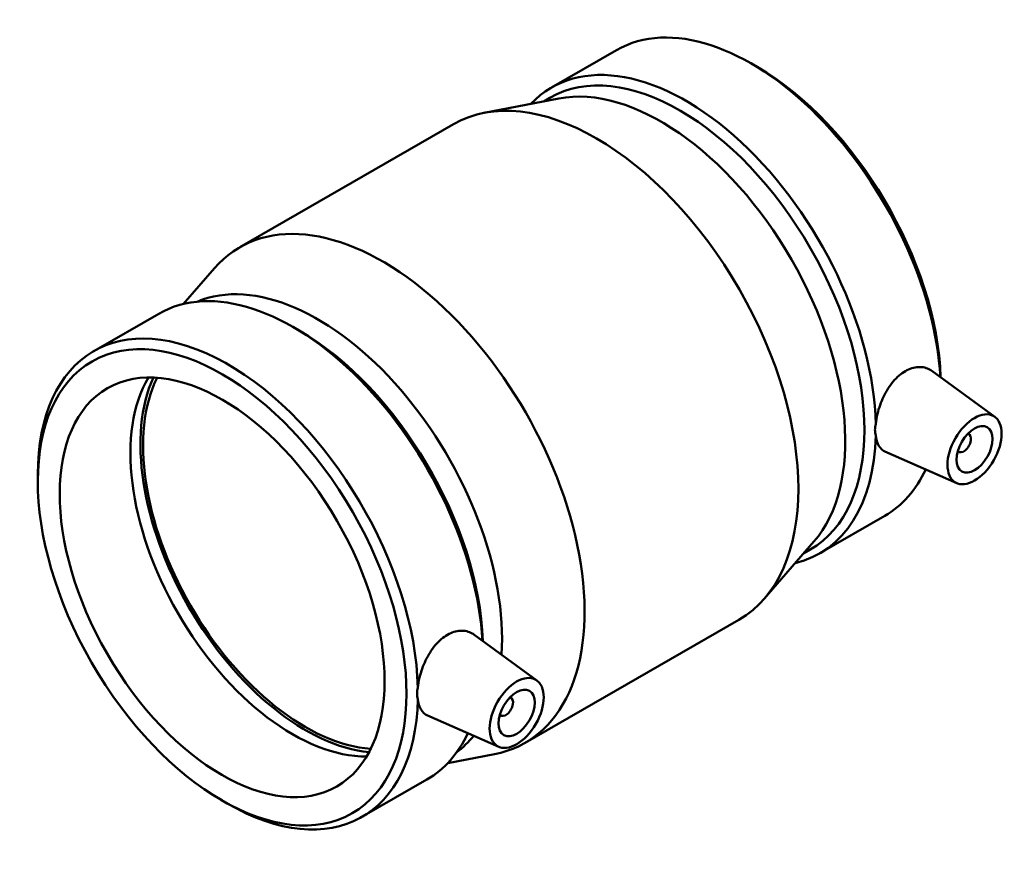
# Model space of a CAD drawing. Header units: millimetres. Extents: x -137 to 1231, y -189 to 1891.
# Tile 6 of 6: x 1038 to 1231, y 909 to 1074. Entities that reach past the tile are written whole.
import ezdxf

# ---------------------------------------------------------------- set-up
doc = ezdxf.new("R2010")
doc.units = ezdxf.units.MM
doc.layers.add('Visible (ISO)', color=7, linetype='Continuous', lineweight=50)

msp = doc.modelspace()

# ---------------------------------------------------------------- linework, layer by layer
at = {"layer": 'Visible (ISO)'}
for p, q in [((1142.006, 1060.927), (1154.742, 1068.261)), ((1182.268, 1064.951), (1181.155, 1065.597)), ((1143.415, 1058.784), (1128.796, 1055.956)), ((1140.454, 1058.211), (1141.678, 1058.915)), ((1080.926, 1029.631), (1122.787, 1053.737)), ((1069.865, 1018.52), (1075.99, 1025.547)), ((1052.324, 1009.282), (1065.06, 1016.617)), ((1092.585, 1013.307), (1091.473, 1013.952)), ((1228.816, 996.419), (1216.452, 1005.424)), ((1223.55, 993.121), (1223.725, 993.021)), ((1221.345, 983.445), (1207.276, 989.652)), ((1221.554, 989.655), (1221.728, 989.555)), ((1041.371, 983.814), (1041.371, 985.1)), ((1194.544, 969.693), (1207.28, 977.027)), ((1193.398, 971.987), (1183.614, 960.763)), ((1191.416, 969.714), (1192.639, 970.419)), ((1136.817, 932.573), (1178.678, 956.679)), ((1139.134, 944.774), (1126.77, 953.78)), ((1134.042, 941.376), (1133.868, 941.477)), ((1131.663, 931.801), (1117.594, 938.007)), ((1132.046, 937.91), (1131.872, 938.01)), ((1121.656, 928.583), (1130.808, 930.354)), ((1104.862, 918.048), (1117.598, 925.383)), ((1077.337, 921.358), (1078.449, 920.713))]:
    msp.add_line(p, q, dxfattribs=at)
for centre, major_axis, start_param, end_param in [((1181.011, 1022.644), (-26.269, 45.617), 3.9970763, 6.2831853), ((1168.275, 1015.31), (-26.269, 45.617), 3.9547528, 6.4520376), ((1167.158, 1014.667), (-25.481, 44.248), 3.1415927, 6.2831853), ((1182.128, 1023.287), (25.481, -44.248), 0.8265243, 2.3542608), ((1163.416, 1012.512), (-25.481, 44.248), 3.337934, 6.0868439), ((1150.732, 1005.208), (-27.946, 48.529), 3.1415927, 6.2831853), ((1108.872, 981.102), (-27.946, 48.529), 2.9452513, 6.4795267), ((1091.329, 971), (-26.269, 45.617), 3.9970763, 6.2831853), ((1096.188, 973.798), (-25.481, 44.248), 3.8514031, 6.2127718), ((1078.593, 963.665), (-26.269, 45.617), 3.9547528, 7.0705172), ((1092.446, 971.643), (25.481, -44.248), 0.8265243, 2.3542608), ((1091.329, 971), (22.456, -38.996), 3.4538905, 5.9708874), ((1093.822, 972.435), (22.83, -39.646), 3.5307249, 5.894053), ((1093.822, 972.435), (22.456, -38.996), 3.5125887, 5.9121893), ((1168.275, 1015.31), (26.269, -45.617), 6.114333, 7.044689), ((1222.726, 991.288), (0.998, 1.733), 2.9593736, 6.4654043), ((1181.011, 1022.644), (26.269, -45.617), 0, 0.3865769), ((1078.593, 963.665), (26.269, -45.617), 5.4958534, 7.044689), ((1133.044, 939.643), (0.998, 1.733), 2.9593736, 6.4654043), ((1091.329, 971), (26.269, -45.617), 0, 0.3865769), ((1096.188, 973.798), (25.481, -44.248), 0.0704135, 0.2257332)]:
    msp.add_ellipse(centre, major_axis=major_axis, ratio=0.5780931, start_param=start_param, end_param=end_param, dxfattribs=at)
for centre, major_axis in [((1077.476, 963.022), (25.481, -44.248)), ((1077.476, 963.022), (22.456, -38.996)), ((1224.848, 990.066), (-3.743, -6.499)), ((1224.848, 990.066), (-2.495, -4.333)), ((1135.165, 938.422), (-3.743, -6.499)), ((1135.165, 938.422), (-2.495, -4.333))]:
    msp.add_ellipse(centre, major_axis=major_axis, ratio=0.5780931, dxfattribs=at)
for points, knots in [([(1205.485, 994.994), (1205.548, 995.638), (1205.664, 996.327), (1206.105, 998.166), (1206.522, 999.335), (1207.517, 1001.406), (1208.164, 1002.447), (1209.645, 1004.197), (1210.481, 1004.904), (1212.11, 1005.842), (1213.006, 1006.132), (1214.705, 1006.214), (1215.505, 1006.006), (1216.25, 1005.564), (1216.352, 1005.497), (1216.452, 1005.424)], [1.5139536, 1.5139536, 1.5139536, 1.5139536, 1.7252499, 1.7252499, 2.0700469, 2.0700469, 2.4154763, 2.4154763, 2.7609057, 2.7609057, 3.1063352, 3.1063352, 3.4517646, 3.4517646, 3.5077054, 3.5077054, 3.5077054, 3.5077054]), ([(1205.485, 992.771), (1205.388, 993.138), (1205.342, 993.51), (1205.342, 994.241), (1205.388, 994.618), (1205.485, 994.994)], [1.67424917, 1.67424917, 1.67424917, 1.67424917, 1.80831472, 1.80831472, 1.94238027, 1.94238027, 1.94238027, 1.94238027]), ([(1207.276, 989.652), (1207.187, 989.692), (1207.101, 989.736), (1206.522, 990.082), (1206.105, 990.596), (1205.664, 991.73), (1205.548, 992.23), (1205.485, 992.771)], [6.15594023, 6.15594023, 6.15594023, 6.15594023, 6.21267031, 6.21267031, 6.55746733, 6.55746733, 6.76876362, 6.76876362, 6.76876362, 6.76876362]), ([(1115.802, 943.349), (1115.865, 943.993), (1115.981, 944.682), (1116.422, 946.521), (1116.839, 947.69), (1117.835, 949.761), (1118.482, 950.803), (1119.963, 952.552), (1120.799, 953.26), (1121.613, 953.728), (1122.427, 954.197), (1123.324, 954.488), (1125.023, 954.569), (1125.823, 954.361), (1126.568, 953.919), (1126.67, 953.852), (1126.77, 953.779)], [4.2748594, 4.2748594, 4.2748594, 4.2748594, 4.4861556, 4.4861556, 4.8309527, 4.8309527, 5.1763821, 5.1763821, 5.5218115, 5.5218115, 5.5218115, 5.8672409, 5.8672409, 6.2126703, 6.2126703, 6.2686111, 6.2686111, 6.2686111, 6.2686111]), ([(1115.802, 941.126), (1115.706, 941.493), (1115.659, 941.865), (1115.659, 942.596), (1115.706, 942.973), (1115.802, 943.349)], [1.67424917, 1.67424917, 1.67424917, 1.67424917, 1.80831472, 1.80831472, 1.94238027, 1.94238027, 1.94238027, 1.94238027]), ([(1117.594, 938.008), (1117.504, 938.047), (1117.419, 938.091), (1116.839, 938.437), (1116.422, 938.952), (1115.981, 940.086), (1115.865, 940.585), (1115.802, 941.126)], [3.39503449, 3.39503449, 3.39503449, 3.39503449, 3.45176456, 3.45176456, 3.79656159, 3.79656159, 4.00785787, 4.00785787, 4.00785787, 4.00785787])]:
    msp.add_open_spline(points, degree=3, knots=knots, dxfattribs=at)

doc.saveas('drawing.dxf')
